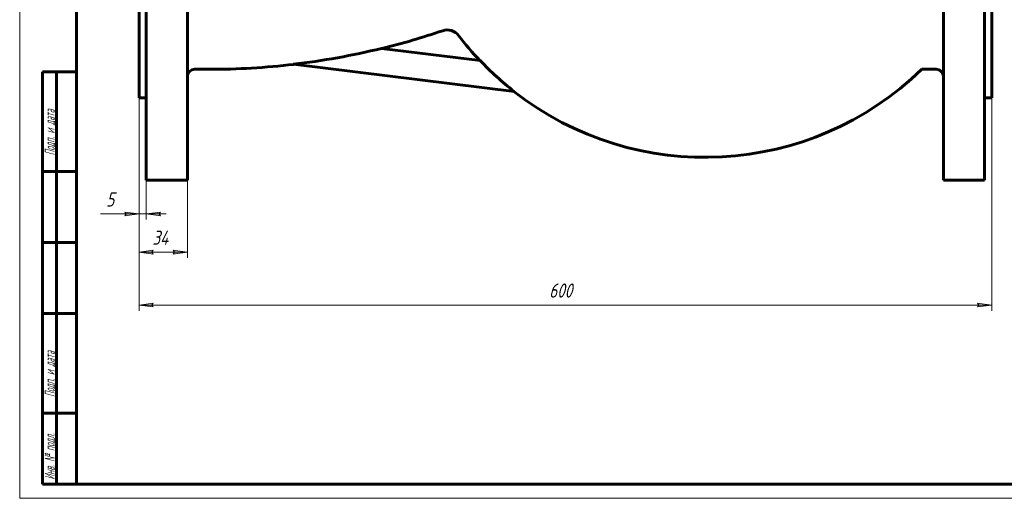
# Model space of a CAD drawing. Header units: millimetres. Extents: x 0 to 624, y 0 to 420.
# Tile 1 of 4: x 0 to 346, y 0 to 168. Entities that reach past the tile are written whole.
import ezdxf

# ---------------------------------------------------------------- set-up
doc = ezdxf.new("R2010")
doc.units = ezdxf.units.MM
doc.linetypes.add('K5LT_BASIC', pattern=[0])
doc.linetypes.add('K5LT_THIN', pattern=[0])
doc.layers.add('Системный слой', color=7, linetype='Continuous')
doc.layers.add('Системный слой (1)', color=7, linetype='Continuous', true_color=0x6c6c6c)
doc.styles.add('KDIMTEXTSTYLE', font='GOST_AU.SHX', dxfattribs={"width": 0.96, "oblique": 15, "height": 5})
doc.styles.add('KTEXTSTYLE', font='GOST_AU.SHX', dxfattribs={"width": 0.56, "height": 5})
doc.dimstyles.new('KDIMSTYLE (0.50)', dxfattribs={"dimtxt": 5, "dimasz": 1, "dimexe": 2, "dimexo": 0, "dimgap": 1, "dimtad": 1, "dimlfac": 2, "dimtxsty": 'KDIMTEXTSTYLE', "dimsah": 1, "dimcen": 0, "dimdle": 1, "dimadec": 0, "dimazin": 0, "dimtfac": 0.667, "dimtmove": 0, "dimatfit": 3, "dimfxl": 1, "dimtvp": 1, "dimtolj": 1, "dimtzin": 0, "dimarcsym": 0})

# ---------------------------------------------------------------- blocks, each defined once
blk = doc.blocks.new('D0')
at = {"layer": 'Системный слой (1)'}
for points in [[(548.02, 256.35), (548.78, 256.04), (544.16, 254.03), (548.1, 257.17)], [(379.57, 154.19), (383.52, 157.33), (378.89, 155.32), (379.66, 155.01)]]:
    blk.add_hatch(color=7, dxfattribs=at).paths.add_polyline_path(points)
at = {"layer": 'Системный слой (1)', "color": 7, "linetype": 'K5LT_THIN', "lineweight": 18, "true_color": 0xffffff}
for p, q in [((544.16, 254.03), (564.08, 266.02)), ((544.16, 254.03), (550.16, 257.64)), ((548.1, 257.17), (544.16, 254.03)), ((548.02, 256.35), (548.1, 257.17)), ((383.52, 157.33), (544.16, 254.03)), ((544.16, 254.03), (548.78, 256.04)), ((548.78, 256.04), (548.02, 256.35)), ((383.52, 157.33), (377.52, 153.72)), ((383.52, 157.33), (378.89, 155.32)), ((379.57, 154.19), (383.52, 157.33)), ((378.89, 155.32), (379.66, 155.01)), ((379.66, 155.01), (379.57, 154.19))]:
    blk.add_line(p, q, dxfattribs=at)
blk.add_wipeout([(566.08, 267.02), (566.08, 274.4), (579.51, 274.4), (579.51, 267.02)]).dxf.layer = 'Системный слой (1)'
blk.add_line((564.08, 266.02), (582.07, 266.02), dxfattribs=at)
at = {"layer": 'Системный слой (1)', "color": 7, "char_height": 5, "attachment_point": 1, "style": 'KTEXTSTYLE'}
for s, insert in [('\\H5.0;\\W1.000;\\Q15;\\Q15;\\W0.960;∅', (566.08, 273.61)), ('\\H5.0;\\W1.000;\\Q15;\\Q15;\\W0.960;375', (569.38, 273.61))]:
    blk.add_mtext(s, dxfattribs=dict(at, insert=insert))
blk = doc.blocks.new('KDIMARROW_02')
at = {"layer": 'Системный слой'}
blk.add_hatch(color=0, dxfattribs=at).paths.add_polyline_path([(4.5, 0), (5, 0.66), (0, 0), (5, -0.66)])
at = {"layer": 'Системный слой', "color": 0, "linetype": 'K5LT_THIN', "lineweight": 18}
for p, q in [((5, 0.66), (0, 0)), ((0, 0), (5, -0.66)), ((0, 0), (7, 0)), ((4.5, 0), (5, 0.66)), ((5, -0.66), (4.5, 0))]:
    blk.add_line(p, q, dxfattribs=at)
at = {"layer": 'Системный слой (1)', "color": 0, "linetype": 'K5LT_THIN', "lineweight": 18}
blk.add_line((463.84, 205.68), (463.34, 205.68), dxfattribs=at)
blk = doc.blocks.new('U13')
at = {"layer": 'Системный слой (1)', "color": 143, "linetype": 'K5LT_BASIC', "lineweight": 60, "true_color": 0x33acca}
for start, end in [(217.4315, 223.4873), (231.985, 314.2239)]:
    blk.add_arc((241.18, 229.22), 109.25, start, end, dxfattribs=at)
blk = doc.blocks.new('U15')
at = {"layer": 'Системный слой (1)', "color": 143, "linetype": 'K5LT_BASIC', "lineweight": 60, "true_color": 0x33acca}
for start, end in [(283.7827, 288.7933), (270, 276.6827)]:
    blk.add_arc((66.77, 405.68), 254.75, start, end, dxfattribs=at)
blk = doc.blocks.new('D7')
at = {"layer": 'Системный слой (1)'}
for points in [[(42.02, 100.04), (37.02, 100.7), (37.52, 100.04), (37.02, 99.38)], [(49.02, 100.04), (49.52, 100.7), (44.52, 100.04), (49.52, 99.38)]]:
    blk.add_hatch(color=7, dxfattribs=at).paths.add_polyline_path(points)
at = {"layer": 'Системный слой (1)', "color": 7, "linetype": 'K5LT_THIN', "lineweight": 18, "true_color": 0xffffff}
for p, q in [((42.02, 140.93), (42.02, 98.04)), ((44.52, 140.93), (44.52, 98.04)), ((42.02, 100.04), (37.02, 100.7)), ((37.02, 100.7), (37.52, 100.04)), ((49.52, 100.7), (44.52, 100.04)), ((49.02, 100.04), (49.52, 100.7)), ((37.52, 100.04), (37.02, 99.38)), ((37.02, 99.38), (42.02, 100.04)), ((42.02, 100.04), (37.02, 100.04)), ((42.02, 100.04), (44.52, 100.04)), ((44.52, 100.04), (49.52, 99.38)), ((44.52, 100.04), (51.52, 100.04)), ((49.52, 99.38), (49.02, 100.04))]:
    blk.add_line(p, q, dxfattribs=at)
blk.add_wipeout([(30.42, 101.04), (30.42, 108.42), (34.84, 108.42), (34.84, 101.04)]).dxf.layer = 'Системный слой (1)'
for p, q in [((37.02, 100.04), (28.42, 100.04)), ((42.02, 100.04), (35.02, 100.04))]:
    blk.add_line(p, q, dxfattribs=at)
at = {"layer": 'Системный слой (1)', "color": 7, "insert": (30.42, 107.63), "char_height": 5, "attachment_point": 1, "style": 'KTEXTSTYLE'}
blk.add_mtext('\\H5.0;\\W1.000;\\Q15;\\Q15;\\W0.960;5', dxfattribs=at)
blk = doc.blocks.new('KDIMARROW_01')
at = {"layer": 'Системный слой'}
blk.add_hatch(color=0, dxfattribs=at).paths.add_polyline_path([(-5, -0.66), (0, 0), (-5, 0.66), (-4.5, 0)])
at = {"layer": 'Системный слой', "color": 0, "linetype": 'K5LT_THIN', "lineweight": 18}
for p, q in [((-4.5, 0), (-5, 0.66)), ((-5, 0.66), (0, 0)), ((0, 0), (-5, -0.66)), ((-5, -0.66), (-4.5, 0))]:
    blk.add_line(p, q, dxfattribs=at)
at = {"layer": 'Системный слой (1)', "color": 0, "linetype": 'K5LT_THIN', "lineweight": 18}
blk.add_line((463.84, 205.68), (463.34, 205.68), dxfattribs=at)
blk = doc.blocks.new('D8')
at = {"layer": 'Системный слой (1)', "color": 7, "linetype": 'K5LT_THIN', "lineweight": 18, "true_color": 0xffffff}
for p, q in [((42.02, 140.93), (42.02, 84.6)), ((59.02, 111.93), (59.02, 84.6))]:
    blk.add_line(p, q, dxfattribs=at)
blk.add_wipeout([(46.64, 87.6), (46.64, 94.98), (54.1, 94.98), (54.1, 87.6)]).dxf.layer = 'Системный слой (1)'
at = {"layer": 'Системный слой (1)'}
for points in [[(47.02, 85.94), (46.52, 86.6), (47.02, 87.26), (42.02, 86.6)], [(54.02, 85.94), (59.02, 86.6), (54.02, 87.26), (54.52, 86.6)]]:
    blk.add_hatch(color=7, dxfattribs=at).paths.add_polyline_path(points)
at = {"layer": 'Системный слой (1)', "color": 7, "linetype": 'K5LT_THIN', "lineweight": 18, "true_color": 0xffffff}
for p, q in [((42.02, 86.6), (47.02, 87.26)), ((47.02, 87.26), (46.52, 86.6)), ((54.52, 86.6), (54.02, 87.26)), ((54.02, 87.26), (59.02, 86.6)), ((47.02, 85.94), (42.02, 86.6)), ((42.02, 86.6), (59.02, 86.6)), ((46.52, 86.6), (47.02, 85.94)), ((59.02, 86.6), (54.02, 85.94)), ((54.02, 85.94), (54.52, 86.6))]:
    blk.add_line(p, q, dxfattribs=at)
at = {"layer": 'Системный слой (1)', "color": 7, "insert": (46.64, 94.19), "char_height": 5, "attachment_point": 1, "style": 'KTEXTSTYLE'}
blk.add_mtext('\\H5.0;\\W1.000;\\Q15;\\Q15;\\W0.960;34', dxfattribs=at)
blk = doc.blocks.new('D9')
at = {"layer": 'Системный слой (1)'}
for points in [[(46.52, 68.01), (47.02, 68.67), (42.02, 68.01), (47.02, 67.35)], [(342.02, 68.01), (337.02, 68.67), (337.52, 68.01), (337.02, 67.35)]]:
    blk.add_hatch(color=7, dxfattribs=at).paths.add_polyline_path(points)
at = {"layer": 'Системный слой (1)', "color": 7, "linetype": 'K5LT_THIN', "lineweight": 18, "true_color": 0xffffff}
for p, q in [((42.02, 140.93), (42.02, 66.01)), ((342.02, 140.93), (342.02, 66.01)), ((42.02, 68.01), (47.02, 68.67)), ((47.02, 67.35), (42.02, 68.01)), ((47.02, 68.67), (46.52, 68.01)), ((46.52, 68.01), (47.02, 67.35)), ((337.52, 68.01), (337.02, 68.67)), ((337.02, 68.67), (342.02, 68.01)), ((342.02, 68.01), (337.02, 67.35)), ((337.02, 67.35), (337.52, 68.01))]:
    blk.add_line(p, q, dxfattribs=at)
blk.add_wipeout([(186.28, 69.01), (186.28, 76.39), (197.3, 76.39), (197.3, 69.01)]).dxf.layer = 'Системный слой (1)'
blk.add_line((42.02, 68.01), (342.02, 68.01), dxfattribs=at)
at = {"layer": 'Системный слой (1)', "color": 7, "insert": (186.28, 75.6), "char_height": 5, "attachment_point": 1, "style": 'KTEXTSTYLE'}
blk.add_mtext('\\H5.0;\\W1.000;\\Q15;\\Q15;\\W0.960;600', dxfattribs=at)
blk = doc.blocks.new('U21')
at = {"color": 7, "linetype": 'K5LT_THIN', "lineweight": 18, "true_color": 0xffffff}
for p, q in [((0, 0), (0, 420)), ((594, 0), (0, 0))]:
    blk.add_line(p, q, dxfattribs=at)
at = {"color": 143, "linetype": 'K5LT_BASIC', "lineweight": 60, "true_color": 0x33acca}
for p, q in [((20, 5), (20, 415)), ((8, 5), (8, 150)), ((20, 150), (8, 150)), ((13, 5), (13, 150)), ((20, 115), (8, 115)), ((20, 90), (8, 90)), ((20, 65), (8, 65)), ((20, 30), (8, 30)), ((20, 5), (8, 5)), ((589, 5), (20, 5))]:
    blk.add_line(p, q, dxfattribs=at)
at = {"color": 7, "char_height": 3.5, "attachment_point": 1, "rotation": 90, "style": 'KTEXTSTYLE'}
for s, insert in [('\\H5.0;\\W1.000;\\Q15;\\Q15;\\W0.560;\\H3.50;Подп. и дата', (8.82, 120.66)), ('\\H5.0;\\W1.000;\\Q15;\\Q15;\\W0.560;\\H3.50;Подп. и дата', (8.82, 35.66)), ('\\H5.0;\\W1.000;\\Q15;\\Q15;\\W0.560;\\H3.50;Инв. № подл.', (8.82, 6.57))]:
    blk.add_mtext(s, dxfattribs=dict(at, insert=insert))

msp = doc.modelspace()

# ---------------------------------------------------------------- linework, layer by layer
at = {"layer": 'Системный слой (1)', "color": 143, "linetype": 'K5LT_BASIC', "lineweight": 60, "true_color": 0x33acca}
for p, q in [((44.5228, 111.9314), (44.5228, 299.4314)), ((59.0228, 111.9314), (59.0228, 299.4314)), ((42.0228, 140.9314), (42.0228, 270.4314)), ((162.0018, 154.026), (127.3046, 158.2862)), ((96.1783, 152.6917), (174.003, 143.136)), ((61.5228, 150.9314), (66.7728, 150.9314)), ((42.0228, 140.9314), (44.5228, 140.9314)), ((44.5228, 111.9314), (59.0228, 111.9314))]:
    msp.add_line(p, q, dxfattribs=at)
for centre, radius, start, end in [((150.4527, 159.7795), 5, 37.431491, 108.79335), ((66.7728, 405.6814), 254.6929, 276.629856, 283.748829), ((241.1765, 229.2221), 109.1929, 223.523668, 232.03487), ((61.5228, 148.4314), 2.5, 90, 180)]:
    msp.add_arc(centre, radius, start, end, dxfattribs=at)

# ---------------------------------------------------------------- block references
at = {"layer": 'Системный слой (1)'}
msp.add_blockref('U15', (0, 0), dxfattribs=at)

# ---------------------------------------------------------------- dimensions: what is measured, and where the dimension line sits
at = {"layer": 'Системный слой (1)', "color": 7}
dim = msp.add_diameter_dim_2p(p1=(303.1957, 108.9849), p2=(624.4809, 302.3779), dimstyle='KDIMSTYLE (0.50)', override={"dimtih": 1, "dimtoh": 1, "dimpost": '\\H5.0;\\W0.960;\\Q15;<>', "dimblk1": 'KDIMARROW_02', "dimblk2": 'KDIMARROW_02', "dimclrt": 7, "dimtol": 1, "dimtp": 0, "dimtm": 0, "dimtdec": 5, "dimtmove": 1, "dimatfit": 2, "dimtolj": 1}, dxfattribs=at)
dim.commit()
dim.dimension.update_dxf_attribs({"geometry": 'D0', "text_midpoint": (566.0774, 266.0189), "dimtype": 163})

# ---------------------------------------------------------------- next in the draw order: linework, layer by layer
at = {"layer": 'Системный слой (1)', "color": 143, "linetype": 'K5LT_BASIC', "lineweight": 60, "true_color": 0x33acca}
for p, q in [((325.0228, 111.9314), (325.0228, 299.4314)), ((339.5228, 111.9314), (339.5228, 299.4314)), ((342.0228, 140.9314), (342.0228, 270.4314)), ((317.2728, 151.1814), (317.3744, 150.9314)), ((317.3744, 150.9314), (322.5228, 150.9314)), ((342.0228, 140.9314), (339.5228, 140.9314)), ((339.5228, 111.9314), (325.0228, 111.9314))]:
    msp.add_line(p, q, dxfattribs=at)
msp.add_arc((322.5228, 148.4314), 2.5, 0, 90, dxfattribs=at)

# ---------------------------------------------------------------- next in the draw order: block references
at = {"layer": 'Системный слой (1)'}
msp.add_blockref('U13', (0, 0), dxfattribs=at)

# ---------------------------------------------------------------- next in the draw order: dimensions: what is measured, and where the dimension line sits
at = {"layer": 'Системный слой (1)', "color": 7}
dim = msp.add_linear_dim(base=(42.0228, 100.0392), p1=(44.5228, 140.9314), p2=(42.0228, 140.9314), angle=180, dimstyle='KDIMSTYLE (0.50)', override={"dimexo": 0, "dimtoh": 1, "dimpost": '\\H5.0;\\W0.960;\\Q15;<>', "dimblk1": 'KDIMARROW_01', "dimblk2": 'KDIMARROW_01', "dimse1": 0, "dimse2": 0, "dimclrt": 7, "dimtol": 1, "dimtp": 0, "dimtm": 0, "dimtdec": 5, "dimtmove": 1, "dimtolj": 1}, dxfattribs=at)
dim.commit()
dim.dimension.update_dxf_attribs({"geometry": 'D7', "text_midpoint": (32.7237, 100.0392), "dimtype": 160})

# ---------------------------------------------------------------- next in the draw order: dimensions: what is measured, and where the dimension line sits
dim = msp.add_linear_dim(base=(42.0228, 86.6006), p1=(59.0228, 111.9314), p2=(42.0228, 140.9314), dimstyle='KDIMSTYLE (0.50)', override={"dimexo": 0, "dimpost": '\\H5.0;\\W0.960;\\Q15;<>', "dimblk1": 'KDIMARROW_01', "dimblk2": 'KDIMARROW_01', "dimse1": 0, "dimse2": 0, "dimclrt": 7, "dimtol": 1, "dimtp": 0, "dimtm": 0, "dimtdec": 5, "dimtolj": 1}, dxfattribs=at)
dim.commit()
dim.dimension.update_dxf_attribs({"geometry": 'D8', "text_midpoint": (50.5228, 86.6006), "dimtype": 160})

# ---------------------------------------------------------------- next in the draw order: dimensions: what is measured, and where the dimension line sits
dim = msp.add_linear_dim(base=(42.0228, 68.011), p1=(342.0228, 140.9314), p2=(42.0228, 140.9314), dimstyle='KDIMSTYLE (0.50)', override={"dimexo": 0, "dimpost": '\\H5.0;\\W0.960;\\Q15;<>', "dimblk1": 'KDIMARROW_01', "dimblk2": 'KDIMARROW_01', "dimse1": 0, "dimse2": 0, "dimclrt": 7, "dimtol": 1, "dimtp": 0, "dimtm": 0, "dimtdec": 5, "dimtolj": 1}, dxfattribs=at)
dim.commit()
dim.dimension.update_dxf_attribs({"geometry": 'D9', "text_midpoint": (192.0228, 68.011), "dimtype": 160})

# ---------------------------------------------------------------- next in the draw order: block references
msp.add_blockref('U21', (0, 0))

doc.saveas('drawing.dxf')
